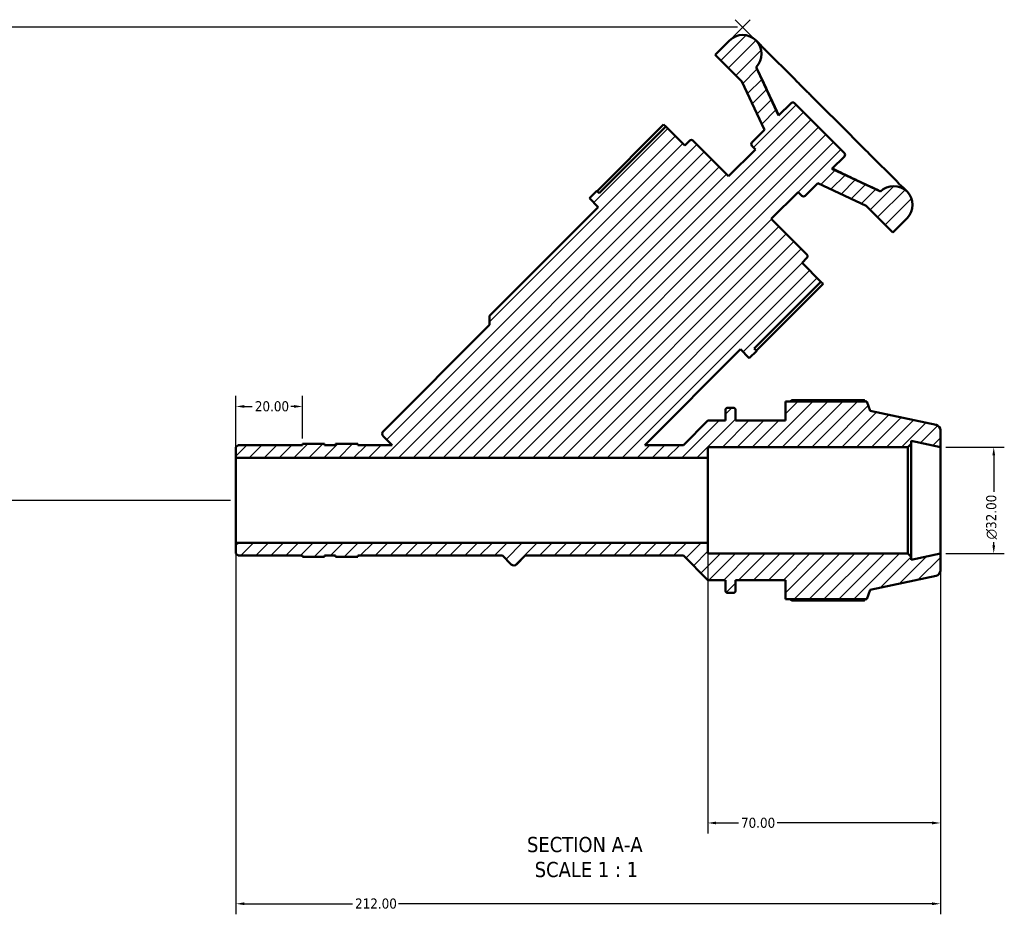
# Model space of a CAD drawing. Header units: millimetres. Extents: x 0 to 1041, y -399 to 812.
# Tile 2 of 10: x 307 to 603, y -399 to -130. Entities that reach past the tile are written whole.
import ezdxf

# ---------------------------------------------------------------- set-up
doc = ezdxf.new("R2010")
doc.units = ezdxf.units.MM
for name, color, linetype, lineweight in [('Dimension (ANSI)', 7, 'Continuous', 25), ('Hatch (ANSI)', 7, 'Continuous', 18), ('Symbol (ANSI)', 7, 'Continuous', 25), ('Visible (ANSI)', 7, 'Continuous', 50)]:
    doc.layers.add(name, color=color, linetype=linetype, lineweight=lineweight)
doc.styles.add('Label Text (ANSI)', font='tahoma.ttf')
doc.styles.add('Note Text (ANSI)', font='tahoma.ttf')
doc.dimstyles.new('Default - mm (ANSI)', dxfattribs={"dimtxt": 3.048, "dimasz": 2.5, "dimexe": 3.175, "dimexo": 1.6002, "dimgap": 0.8, "dimtad": 0, "dimtoh": 1, "dimrnd": 1e-08, "dimzin": 4, "dimdsep": 46, "dimtxsty": 'Note Text (ANSI)', "dimcen": 0.09, "dimdle": 10, "dimclrd": 256, "dimclre": 256, "dimclrt": 256, "dimadec": 1, "dimazin": 1, "dimtfac": 1, "dimtofl": 0, "dimtmove": 0, "dimatfit": 3, "dimfxl": 1, "dimtolj": 1, "dimtzin": 4, "dimlwd": -1, "dimlwe": -1, "dimarcsym": 0})

# ---------------------------------------------------------------- blocks, each defined once
blk = doc.blocks.new('*D7')
at = {"layer": 'Defpoints', "color": 0, "transparency": 16777216}
for p in [(584.03, -258.39), (584.03, -290.39), (600.07, -290.39)]:
    blk.add_point(p, dxfattribs=at)
at = {"layer": 'Dimension (ANSI)', "transparency": 16777216}
for p, q in [((585.63, -258.39), (603.25, -258.39)), ((600.07, -260.89), (600.07, -271.8)), ((600.07, -287.89), (600.07, -286.95)), ((585.63, -290.39), (603.25, -290.39))]:
    blk.add_line(p, q, dxfattribs=at)
for points in [[(599.66, -260.89), (600.49, -260.89), (600.07, -258.39)], [(599.66, -287.89), (600.49, -287.89), (600.07, -290.39)]]:
    blk.add_solid(points, dxfattribs=at)
at = {"layer": 'Dimension (ANSI)', "transparency": 16777216, "insert": (597.78, -286.15), "char_height": 3.048, "attachment_point": 1, "rotation": 90, "style": 'Note Text (ANSI)'}
blk.add_mtext('\\A1;\\fAIGDT|b0|i0;\\H3.0480;\\ln\\fTahoma|b0|i0;\\H3.0480;32.00', dxfattribs=at)
blk = doc.blocks.new('*D8')
at = {"layer": 'Defpoints', "color": 0, "transparency": 16777216}
for p in [(514.03, -287.19), (584.03, -290.39), (514.03, -371.45)]:
    blk.add_point(p, dxfattribs=at)
at = {"layer": 'Dimension (ANSI)', "transparency": 16777216}
for p, q in [((514.03, -288.79), (514.03, -374.62)), ((584.03, -291.99), (584.03, -374.62)), ((516.53, -371.45), (523.21, -371.45)), ((581.53, -371.45), (534.86, -371.45))]:
    blk.add_line(p, q, dxfattribs=at)
for points in [[(516.53, -371.03), (516.53, -371.86), (514.03, -371.45)], [(581.53, -371.03), (581.53, -371.86), (584.03, -371.45)]]:
    blk.add_solid(points, dxfattribs=at)
at = {"layer": 'Dimension (ANSI)', "transparency": 16777216, "insert": (524.01, -369.86), "char_height": 3.048, "attachment_point": 1, "style": 'Note Text (ANSI)'}
blk.add_mtext('\\A1;70.00', dxfattribs=at)
blk = doc.blocks.new('*D9')
at = {"layer": 'Defpoints', "color": 0, "transparency": 16777216}
for p in [(372.03, -287.19), (584.03, -290.39), (372.03, -395.75)]:
    blk.add_point(p, dxfattribs=at)
at = {"layer": 'Dimension (ANSI)', "transparency": 16777216}
for p, q in [((372.03, -288.79), (372.03, -398.92)), ((584.03, -291.99), (584.03, -398.92)), ((374.53, -395.75), (407.07, -395.75)), ((581.53, -395.75), (420.99, -395.75))]:
    blk.add_line(p, q, dxfattribs=at)
for points in [[(374.53, -395.33), (374.53, -396.16), (372.03, -395.75)], [(581.53, -395.33), (581.53, -396.16), (584.03, -395.75)]]:
    blk.add_solid(points, dxfattribs=at)
at = {"layer": 'Dimension (ANSI)', "transparency": 16777216, "insert": (407.87, -394.16), "char_height": 3.048, "attachment_point": 1, "style": 'Note Text (ANSI)'}
blk.add_mtext('\\A1;212.00', dxfattribs=at)
blk = doc.blocks.new('*D10')
at = {"layer": 'Defpoints', "color": 0, "transparency": 16777216}
for p in [(392.03, -246.15), (392.03, -257.39), (372.03, -261.59)]:
    blk.add_point(p, dxfattribs=at)
at = {"layer": 'Dimension (ANSI)', "transparency": 16777216}
for p, q in [((372.03, -259.99), (372.03, -242.97)), ((392.03, -255.79), (392.03, -242.97)), ((374.53, -246.15), (376.91, -246.15)), ((389.53, -246.15), (388.54, -246.15))]:
    blk.add_line(p, q, dxfattribs=at)
for points in [[(374.53, -245.73), (374.53, -246.56), (372.03, -246.15)], [(389.53, -245.73), (389.53, -246.56), (392.03, -246.15)]]:
    blk.add_solid(points, dxfattribs=at)
at = {"layer": 'Dimension (ANSI)', "transparency": 16777216, "insert": (377.71, -244.56), "char_height": 3.048, "attachment_point": 1, "style": 'Note Text (ANSI)'}
blk.add_mtext('\\A1;20.00', dxfattribs=at)
blk = doc.blocks.new('*D11')
at = {"layer": 'Defpoints', "color": 0, "transparency": 16777216}
for p in [(524.52, -132.04), (202.33, -274.39), (372.03, -274.39)]:
    blk.add_point(p, dxfattribs=at)
at = {"layer": 'Dimension (ANSI)', "transparency": 16777216}
for p, q in [((522.92, -132.04), (199.15, -132.04)), ((202.33, -134.54), (202.33, -253.2)), ((202.33, -271.89), (202.33, -261.02)), ((370.43, -274.39), (199.15, -274.39))]:
    blk.add_line(p, q, dxfattribs=at)
for points in [[(201.91, -134.54), (202.74, -134.54), (202.33, -132.04)], [(201.91, -271.89), (202.74, -271.89), (202.33, -274.39)]]:
    blk.add_solid(points, dxfattribs=at)
at = {"layer": 'Dimension (ANSI)', "transparency": 16777216, "insert": (200.77, -260.22), "char_height": 3.048, "attachment_point": 1, "rotation": 90, "style": 'Note Text (ANSI)'}
blk.add_mtext('\\A1;142', dxfattribs=at)

msp = doc.modelspace()

# ---------------------------------------------------------------- hatches: boundary and pattern name
at = {"layer": 'Hatch (ANSI)'}
h = msp.add_hatch(dxfattribs=at)
h.set_pattern_fill('ANSI31', color=256, scale=25.4, style=0)
h.set_pattern_definition([(45, (0, 0), (-2.245064, 2.245064), [])])
edge = h.paths.add_edge_path()
edge.add_ellipse((582.431, -295.497), major_axis=(0.333, -1.565), ratio=1, start_angle=0, end_angle=78)
edge.add_line((584.031, -295.497), (584.031, -290.392))
edge.add_line((584.031, -290.392), (575.198, -292.27))
edge.add_line((575.198, -292.27), (575.198, -291.352))
edge.add_line((575.198, -291.352), (574.238, -290.392))
edge.add_line((574.238, -290.392), (514.031, -290.392))
edge.add_line((514.031, -290.392), (514.031, -287.192))
edge.add_line((514.031, -287.192), (372.031, -287.192))
edge.add_line((372.031, -287.192), (372.031, -290.352))
edge.add_line((372.031, -290.352), (372.696, -291.017))
edge.add_line((372.696, -291.017), (392.031, -291.017))
edge.add_line((392.031, -291.017), (392.031, -291.392))
edge.add_line((392.031, -291.392), (398.698, -291.392))
edge.add_line((398.698, -291.392), (398.698, -291.017))
edge.add_line((398.698, -291.017), (402.031, -291.017))
edge.add_line((402.031, -291.017), (402.031, -291.392))
edge.add_line((402.031, -291.392), (408.698, -291.392))
edge.add_line((408.698, -291.392), (408.698, -291.017))
edge.add_line((408.698, -291.017), (452.256, -291.017))
edge.add_line((452.256, -291.017), (454.886, -293.647))
edge.add_ellipse((455.678, -292.855), major_axis=(-0.792, -0.792), ratio=1, start_angle=0, end_angle=90)
edge.add_line((456.47, -293.647), (459.1, -291.017))
edge.add_line((459.1, -291.017), (506.656, -291.017))
edge.add_line((506.656, -291.017), (514.031, -298.392))
edge.add_line((514.031, -298.392), (519.331, -298.392))
edge.add_line((519.331, -298.392), (519.331, -301.592))
edge.add_ellipse((519.971, -301.592), major_axis=(-0.64, 0), ratio=1, start_angle=0, end_angle=90)
edge.add_line((519.971, -302.232), (521.72, -302.232))
edge.add_ellipse((521.72, -301.592), major_axis=(0, -0.64), ratio=1, start_angle=0, end_angle=90)
edge.add_line((522.36, -301.592), (522.36, -298.392))
edge.add_line((522.36, -298.392), (537.391, -298.392))
edge.add_line((537.391, -298.392), (537.391, -304.152))
edge.add_line((537.391, -304.152), (561.904, -304.152))
edge.add_line((561.904, -304.152), (562.831, -301.299))
edge.add_line((562.831, -301.299), (582.764, -297.062))
edge = h.paths.add_edge_path()
edge.add_ellipse((582.431, -253.288), major_axis=(1.6, 0), ratio=1, start_angle=0, end_angle=78)
edge.add_line((582.764, -251.723), (562.831, -247.486))
edge.add_line((562.831, -247.486), (561.904, -244.632))
edge.add_line((561.904, -244.632), (537.391, -244.632))
edge.add_line((537.391, -244.632), (537.391, -250.392))
edge.add_line((537.391, -250.392), (522.36, -250.392))
edge.add_line((522.36, -250.392), (522.36, -247.192))
edge.add_ellipse((521.72, -247.192), major_axis=(0.64, 0), ratio=1, start_angle=0, end_angle=90)
edge.add_line((521.72, -246.552), (519.971, -246.552))
edge.add_ellipse((519.971, -247.192), major_axis=(0, 0.64), ratio=1, start_angle=0, end_angle=90)
edge.add_line((519.331, -247.192), (519.331, -250.392))
edge.add_line((519.331, -250.392), (514.031, -250.392))
edge.add_line((514.031, -250.392), (506.656, -257.768))
edge.add_line((506.656, -257.768), (495.022, -257.768))
edge.add_line((495.022, -257.768), (523.836, -228.954))
edge.add_line((523.836, -228.954), (526.509, -231.627))
edge.add_line((526.509, -231.627), (528.736, -229.399))
edge.add_line((528.736, -229.399), (528.014, -228.678))
edge.add_line((528.014, -228.678), (548.061, -208.631))
edge.add_line((548.061, -208.631), (542.368, -202.938))
edge.add_line((542.368, -202.938), (543.852, -201.453))
edge.add_ellipse((543.358, -200.958), major_axis=(0.495, -0.495), ratio=1, start_angle=0, end_angle=90)
edge.add_line((543.852, -200.463), (533.121, -189.732))
edge.add_line((533.121, -189.732), (541.212, -181.641))
edge.add_line((541.212, -181.641), (542.321, -182.75))
edge.add_ellipse((542.816, -182.255), major_axis=(-0.495, -0.495), ratio=1, start_angle=0, end_angle=90)
edge.add_line((543.311, -182.75), (547.093, -178.968))
edge.add_line((547.093, -178.968), (561.675, -185.768))
edge.add_line((561.675, -185.768), (569.694, -193.787))
edge.add_line((569.694, -193.787), (573.971, -189.51))
edge.add_ellipse((569.961, -185.501), major_axis=(4.009, -4.009), ratio=1, start_angle=0, end_angle=180)
edge.add_line((565.952, -181.492), (551.369, -174.692))
edge.add_line((551.369, -174.692), (555.151, -170.91))
edge.add_ellipse((554.656, -170.415), major_axis=(0.495, -0.495), ratio=1, start_angle=0, end_angle=90)
edge.add_line((555.151, -169.92), (540.103, -154.873))
edge.add_ellipse((539.608, -155.368), major_axis=(0.495, 0.495), ratio=1, start_angle=0, end_angle=90)
edge.add_line((539.114, -154.873), (535.332, -158.655))
edge.add_line((535.332, -158.655), (528.532, -144.072))
edge.add_ellipse((524.523, -140.062), major_axis=(4.009, -4.009), ratio=1, start_angle=0, end_angle=180)
edge.add_line((520.513, -136.053), (516.237, -140.33))
edge.add_line((516.237, -140.33), (524.255, -148.348))
edge.add_line((524.255, -148.348), (531.055, -162.931))
edge.add_line((531.055, -162.931), (527.274, -166.713))
edge.add_ellipse((527.769, -167.208), major_axis=(-0.495, 0.495), ratio=1, start_angle=0, end_angle=90)
edge.add_line((527.274, -167.703), (528.382, -168.811))
edge.add_line((528.382, -168.811), (520.292, -176.902))
edge.add_line((520.292, -176.902), (509.561, -166.171))
edge.add_ellipse((509.066, -166.666), major_axis=(0.495, 0.495), ratio=1, start_angle=0, end_angle=90)
edge.add_line((508.571, -166.171), (507.086, -167.656))
edge.add_line((507.086, -167.656), (501.393, -161.963))
edge.add_line((501.393, -161.963), (481.346, -182.009))
edge.add_line((481.346, -182.009), (480.624, -181.288))
edge.add_line((480.624, -181.288), (478.397, -183.515))
edge.add_line((478.397, -183.515), (481.07, -186.188))
edge.add_line((481.07, -186.188), (448.327, -218.93))
edge.add_line((448.327, -218.93), (448.327, -221.603))
edge.add_line((448.327, -221.603), (416.377, -253.554))
edge.add_ellipse((417.169, -254.346), major_axis=(-0.792, 0.792), ratio=1, start_angle=0, end_angle=90)
edge.add_line((416.377, -255.138), (419.007, -257.768))
edge.add_line((419.007, -257.768), (408.698, -257.768))
edge.add_line((408.698, -257.768), (408.698, -257.392))
edge.add_line((408.698, -257.392), (402.031, -257.392))
edge.add_line((402.031, -257.392), (402.031, -257.768))
edge.add_line((402.031, -257.768), (398.698, -257.768))
edge.add_line((398.698, -257.768), (398.698, -257.392))
edge.add_line((398.698, -257.392), (392.031, -257.392))
edge.add_line((392.031, -257.392), (392.031, -257.768))
edge.add_line((392.031, -257.768), (372.696, -257.768))
edge.add_line((372.696, -257.768), (372.031, -258.433))
edge.add_line((372.031, -258.433), (372.031, -261.592))
edge.add_line((372.031, -261.592), (514.031, -261.592))
edge.add_line((514.031, -261.592), (514.031, -258.392))
edge.add_line((514.031, -258.392), (574.238, -258.392))
edge.add_line((574.238, -258.392), (575.198, -257.432))
edge.add_line((575.198, -257.432), (575.198, -256.515))
edge.add_line((575.198, -256.515), (584.031, -258.392))
edge.add_line((584.031, -258.392), (584.031, -253.288))

# ---------------------------------------------------------------- linework, layer by layer
at = {"layer": 'Dimension (ANSI)'}
for p, q in [((521.645, -134.922), (526.768, -129.799)), ((527.4, -134.922), (522.277, -129.799))]:
    msp.add_line(p, q, dxfattribs=at)
at = {"layer": 'Visible (ANSI)'}
for p, q in [((520.513, -136.053), (516.237, -140.33)), ((529.332, -136.853), (528.532, -136.053)), ((539.978, -147.499), (531.526, -139.047)), ((516.237, -140.33), (524.255, -148.348)), ((535.332, -158.655), (528.532, -144.072)), ((528.657, -144.197), (528.532, -144.072)), ((524.255, -148.348), (531.055, -162.931)), ((557.227, -164.748), (545.275, -152.796)), ((539.114, -154.873), (535.332, -158.655)), ((555.151, -169.92), (540.103, -154.873)), ((480.678, -181.341), (500.724, -161.294)), ((501.393, -161.963), (481.346, -182.009)), ((500.724, -161.294), (501.393, -161.963)), ((507.086, -167.656), (501.393, -161.963)), ((531.055, -162.931), (527.274, -166.713)), ((508.571, -166.171), (507.086, -167.656)), ((520.292, -176.902), (509.561, -166.171)), ((528.382, -168.811), (520.292, -176.902)), ((527.274, -167.703), (528.382, -168.811)), ((551.369, -174.692), (555.151, -170.91)), ((570.976, -178.497), (562.525, -170.046)), ((565.952, -181.492), (551.369, -174.692)), ((543.311, -182.75), (547.093, -178.968)), ((547.093, -178.968), (561.675, -185.768)), ((573.971, -181.492), (573.17, -180.692)), ((480.624, -181.288), (478.397, -183.515)), ((478.397, -183.515), (481.07, -186.188)), ((481.346, -182.009), (480.624, -181.288)), ((533.121, -189.732), (541.212, -181.641)), ((541.212, -181.641), (542.321, -182.75)), ((565.952, -181.492), (565.827, -181.367)), ((481.07, -186.188), (448.327, -218.93)), ((561.675, -185.768), (569.694, -193.787)), ((569.694, -193.787), (573.971, -189.51)), ((543.852, -200.463), (533.121, -189.732)), ((542.368, -202.938), (543.852, -201.453)), ((548.061, -208.631), (542.368, -202.938)), ((528.014, -228.678), (548.061, -208.631)), ((548.729, -209.3), (528.683, -229.346)), ((548.061, -208.631), (548.729, -209.3)), ((448.327, -218.93), (448.327, -221.603)), ((448.327, -221.603), (416.377, -253.554)), ((495.022, -257.768), (523.836, -228.954)), ((523.836, -228.954), (526.509, -231.627)), ((526.509, -231.627), (528.736, -229.399)), ((528.736, -229.399), (528.014, -228.678)), ((561.904, -244.632), (537.391, -244.632)), ((537.391, -244.632), (537.391, -250.392)), ((561.176, -244.283), (539.311, -244.283)), ((562.831, -247.486), (561.904, -244.632)), ((519.331, -247.192), (519.331, -250.392)), ((521.72, -246.552), (519.971, -246.552)), ((522.36, -250.392), (522.36, -247.192)), ((582.764, -251.723), (562.831, -247.486)), ((514.031, -250.392), (506.656, -257.768)), ((519.331, -250.392), (514.031, -250.392)), ((537.391, -250.392), (522.36, -250.392)), ((584.031, -258.392), (584.031, -253.288)), ((372.696, -257.768), (372.031, -258.433)), ((392.031, -257.768), (372.696, -257.768)), ((398.698, -257.392), (392.031, -257.392)), ((392.031, -257.392), (392.031, -257.768)), ((398.698, -257.768), (398.698, -257.392)), ((402.031, -257.768), (398.698, -257.768)), ((408.698, -257.392), (402.031, -257.392)), ((402.031, -257.392), (402.031, -257.768)), ((408.698, -257.768), (408.698, -257.392)), ((419.007, -257.768), (408.698, -257.768)), ((416.377, -255.138), (419.007, -257.768)), ((506.656, -257.768), (495.022, -257.768)), ((574.238, -258.392), (575.198, -257.432)), ((575.198, -257.432), (575.198, -256.515)), ((575.198, -256.515), (584.031, -258.392)), ((575.198, -291.352), (575.198, -257.432)), ((372.031, -258.433), (372.031, -261.592)), ((514.031, -261.592), (514.031, -258.392)), ((514.031, -258.392), (574.238, -258.392)), ((574.238, -258.392), (574.238, -290.392)), ((584.031, -290.392), (584.031, -258.392)), ((372.031, -261.592), (514.031, -261.592)), ((372.031, -287.192), (372.031, -261.592)), ((514.031, -287.192), (514.031, -261.592)), ((514.031, -287.192), (372.031, -287.192)), ((372.031, -287.192), (372.031, -290.352)), ((514.031, -290.392), (514.031, -287.192)), ((372.031, -290.352), (372.696, -291.017)), ((372.696, -291.017), (392.031, -291.017)), ((392.031, -291.017), (392.031, -291.392)), ((392.031, -291.392), (398.698, -291.392)), ((392.031, -291.392), (392.031, -291.42)), ((392.031, -291.42), (398.698, -291.42)), ((398.698, -291.392), (398.698, -291.017)), ((398.698, -291.017), (402.031, -291.017)), ((398.698, -291.42), (398.698, -291.392)), ((402.031, -291.017), (402.031, -291.392)), ((402.031, -291.392), (408.698, -291.392)), ((402.031, -291.392), (402.031, -291.42)), ((408.698, -291.42), (402.031, -291.42)), ((408.698, -291.392), (408.698, -291.017)), ((408.698, -291.017), (452.256, -291.017)), ((408.698, -291.392), (408.698, -291.42)), ((452.256, -291.017), (454.886, -293.647)), ((456.47, -293.647), (459.1, -291.017)), ((459.1, -291.017), (506.656, -291.017)), ((506.656, -291.017), (514.031, -298.392)), ((574.238, -290.392), (514.031, -290.392)), ((575.198, -291.352), (574.238, -290.392)), ((584.031, -290.392), (575.198, -292.27)), ((575.198, -292.27), (575.198, -291.352)), ((584.031, -295.497), (584.031, -290.392)), ((514.031, -298.392), (519.331, -298.392)), ((519.331, -298.392), (519.331, -301.592)), ((522.36, -301.592), (522.36, -298.392)), ((522.36, -298.392), (537.391, -298.392)), ((537.391, -298.392), (537.391, -304.152)), ((562.831, -301.299), (582.764, -297.062)), ((561.904, -304.152), (562.831, -301.299)), ((519.971, -302.232), (521.72, -302.232)), ((537.391, -304.152), (561.904, -304.152)), ((539.311, -304.502), (561.176, -304.502))]:
    msp.add_line(p, q, dxfattribs=at)
for centre, radius, start, end in [((524.523, -140.062), 5.67, 315, 135), ((539.608, -155.368), 0.7, 45, 135), ((509.066, -166.666), 0.7, 45, 135), ((527.769, -167.208), 0.7, 135, 225), ((554.656, -170.415), 0.7, 315, 45), ((569.961, -185.501), 5.67, 315, 135), ((542.816, -182.255), 0.7, 225, 315), ((543.358, -200.958), 0.7, 315, 45), ((519.971, -247.192), 0.64, 90, 180), ((521.72, -247.192), 0.64, 0, 90), ((582.431, -253.288), 1.6, 0, 78), ((417.169, -254.346), 1.12, 135, 225), ((455.678, -292.855), 1.12, 225, 315), ((582.431, -295.497), 1.6, 282, 0), ((519.971, -301.592), 0.64, 180, 270), ((521.72, -301.592), 0.64, 270, 0)]:
    msp.add_arc(centre, radius, start, end, dxfattribs=at)
for points, knots in [([(531.526, -139.047), (531.424, -138.945), (531.329, -138.867), (531.121, -138.687), (531.008, -138.587), (530.756, -138.349), (530.618, -138.211), (530.311, -137.89), (530.143, -137.708), (529.769, -137.305), (529.564, -137.085), (529.332, -136.853)], [1.07310694, 1.07310694, 1.07310694, 1.07310694, 1.23660189, 1.23660189, 1.40009685, 1.40009685, 1.5635918, 1.5635918, 1.72708675, 1.72708675, 1.89058171, 1.89058171, 1.89058171, 1.89058171]), ([(535.436, -158.551), (535.03, -157.706), (534.627, -156.86), (533.758, -155.031), (533.292, -154.048), (532.363, -152.08), (531.899, -151.095), (530.972, -149.126), (530.509, -148.141), (529.583, -146.17), (529.121, -145.185), (528.659, -144.199)], [0.5175793, 0.5175793, 0.5175793, 0.5175793, 0.7989354, 0.7989354, 1.1255298, 1.1255298, 1.4521243, 1.4521243, 1.7787187, 1.7787187, 2.1053131, 2.1053131, 2.1053131, 2.1053131]), ([(545.275, -152.796), (544.952, -152.473), (544.617, -152.152), (543.934, -151.498), (543.587, -151.166), (542.888, -150.481), (542.536, -150.129), (541.825, -149.403), (541.466, -149.03), (540.736, -148.271), (540.363, -147.885), (539.978, -147.499)], [1.07309325, 1.07309325, 1.07309325, 1.07309325, 1.23658348, 1.23658348, 1.40007371, 1.40007371, 1.56356394, 1.56356394, 1.72705417, 1.72705417, 1.8905444, 1.8905444, 1.8905444, 1.8905444]), ([(562.525, -170.046), (562.139, -169.66), (561.753, -169.288), (560.993, -168.557), (560.62, -168.199), (559.895, -167.488), (559.542, -167.135), (558.857, -166.436), (558.525, -166.089), (557.872, -165.407), (557.551, -165.072), (557.227, -164.748)], [1.07309326, 1.07309326, 1.07309326, 1.07309326, 1.2365835, 1.2365835, 1.40007374, 1.40007374, 1.56356397, 1.56356397, 1.72705421, 1.72705421, 1.89054445, 1.89054445, 1.89054445, 1.89054445]), ([(565.824, -181.365), (564.839, -180.903), (563.853, -180.44), (561.883, -179.515), (560.898, -179.052), (558.928, -178.125), (557.944, -177.661), (555.976, -176.731), (554.992, -176.266), (553.163, -175.396), (552.317, -174.993), (551.473, -174.588)], [0.4062519, 0.4062519, 0.4062519, 0.4062519, 0.7328463, 0.7328463, 1.0594408, 1.0594408, 1.3860352, 1.3860352, 1.7126297, 1.7126297, 1.9939858, 1.9939858, 1.9939858, 1.9939858]), ([(573.17, -180.692), (572.939, -180.46), (572.718, -180.254), (572.316, -179.88), (572.133, -179.712), (571.813, -179.406), (571.675, -179.267), (571.437, -179.016), (571.337, -178.903), (571.156, -178.694), (571.079, -178.6), (570.976, -178.497)], [1.07310698, 1.07310698, 1.07310698, 1.07310698, 1.23660194, 1.23660194, 1.4000969, 1.4000969, 1.56359186, 1.56359186, 1.72708682, 1.72708682, 1.89058178, 1.89058178, 1.89058178, 1.89058178])]:
    msp.add_open_spline(points, degree=3, knots=knots, dxfattribs=at)
for points in [[(528.657, -144.197), (528.657, -144.197), (528.658, -144.198), (528.659, -144.199)], [(565.824, -181.365), (565.825, -181.365), (565.826, -181.366), (565.827, -181.367)]]:
    msp.add_open_spline(points, degree=3, dxfattribs=at)
for points, weights in [([(538.754, -244.632), (539.028, -244.459), (539.311, -244.283)], [1.01032033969, 1.01213085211, 1.01379438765]), ([(561.357, -244.632), (561.268, -244.459), (561.176, -244.283)], [1.00145540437, 1.00080157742, 1]), ([(539.311, -304.502), (539.028, -304.326), (538.754, -304.152)], [1.01379438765, 1.01213085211, 1.01032033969]), ([(561.176, -304.502), (561.268, -304.326), (561.357, -304.152)], [1, 1.00080157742, 1.00145540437])]:
    msp.add_rational_spline(points, weights, degree=2, dxfattribs=at)

# ---------------------------------------------------------------- texts
at = {"layer": 'Symbol (ANSI)', "char_height": 4.572, "attachment_point": 7, "style": 'Label Text (ANSI)'}
for s, insert in [('SECTION A-A', (459.607, -380.3)), ('SCALE 1 : 1', (461.926, -387.813))]:
    msp.add_mtext(s, dxfattribs=dict(at, insert=insert))

# ---------------------------------------------------------------- dimensions: what is measured, and where the dimension line sits
at = {"layer": 'Dimension (ANSI)'}
for base, p1, p2, angle, override, picture, middle in [((202.328, -274.392), (524.523, -132.044), (372.031, -274.392), 90, {"dimtoh": 0, "dimdec": 0, "dimtp": 0, "dimtm": 0, "dimtdec": 2, "dimatfit": 1}, '*D11', (202.328, -257.107)), ((392.031, -246.146), (372.031, -261.592), (392.031, -257.392), 180, {"dimtoh": 0, "dimdec": 2, "dimtp": 0, "dimtm": 0, "dimtdec": 2, "dimatfit": 1}, '*D10', (382.722, -246.146)), ((372.031, -395.745), (584.031, -290.392), (372.031, -287.192), 180, {"dimtoh": 0, "dimdec": 2, "dimtp": 0, "dimtm": 0, "dimtdec": 2, "dimatfit": 1}, '*D9', (414.031, -395.745)), ((514.031, -371.447), (584.031, -290.392), (514.031, -287.192), 180, {"dimtoh": 0, "dimdec": 2, "dimtp": 0, "dimtm": 0, "dimtdec": 2, "dimatfit": 1}, '*D8', (529.031, -371.447))]:
    dim = msp.add_linear_dim(base=base, p1=p1, p2=p2, angle=angle, dimstyle='Default - mm (ANSI)', override=override, dxfattribs=at)
    dim.commit()
    dim.dimension.update_dxf_attribs({"geometry": picture, "text_midpoint": middle, "dimtype": 160})
dim = msp.add_linear_dim(base=(600.072, -290.392), p1=(584.031, -258.392), p2=(584.031, -290.392), angle=90, text='\\fAIGDT|b0|i0;\\H3.0480;\\ln\\fTahoma|b0|i0;\\H3.0480;<>', dimstyle='Default - mm (ANSI)', override={"dimtoh": 0, "dimdec": 2, "dimtp": 0, "dimtm": 0, "dimtdec": 2, "dimatfit": 1}, dxfattribs=at)
dim.commit()
dim.dimension.update_dxf_attribs({"geometry": '*D7', "text_midpoint": (600.072, -279.375), "dimtype": 160})

doc.saveas('drawing.dxf')
